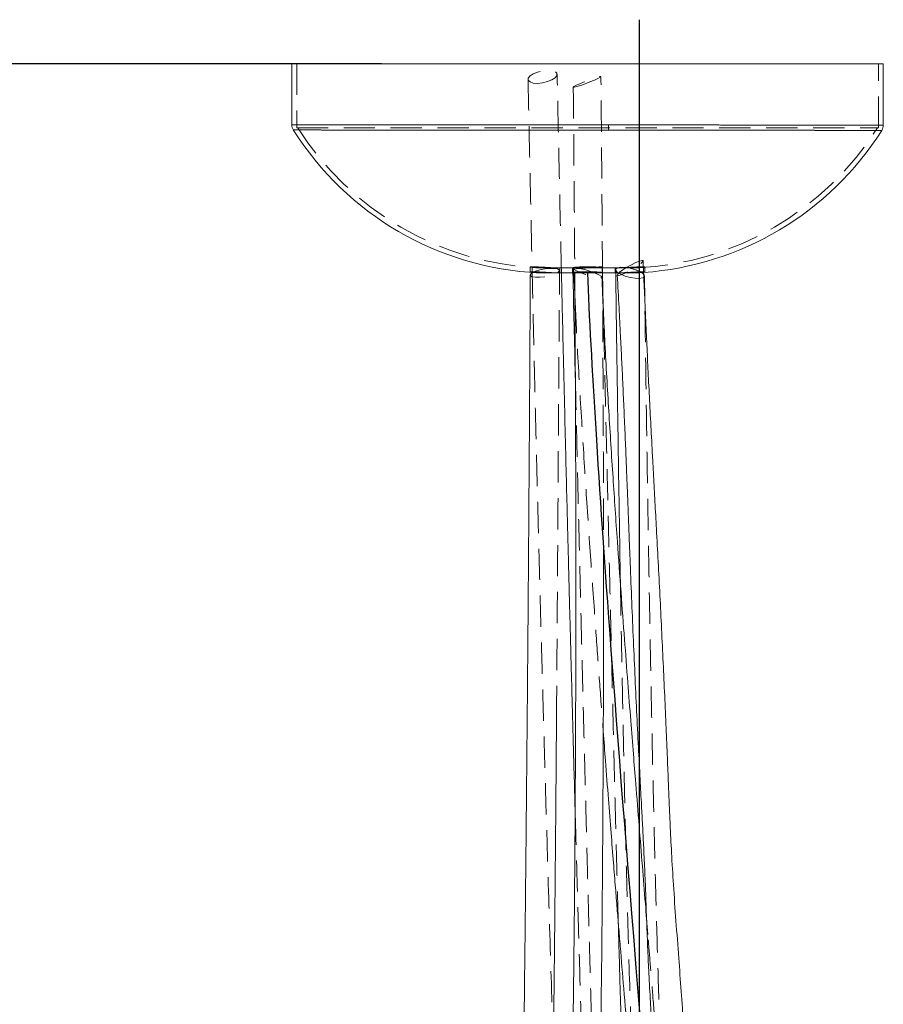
# Model space of a CAD drawing. Header units: millimetres. Extents: x 237 to 341, y 277 to 616.
# Tile 4 of 12: x 280 to 315, y 411 to 450. Entities that reach past the tile are written whole.
import ezdxf

# ---------------------------------------------------------------- set-up
doc = ezdxf.new("R2010")
doc.units = ezdxf.units.MM
doc.header["$PDSIZE"] = -1
doc.linetypes.add('HIDDEN', pattern=[1.905, 1.27, -0.635])
doc.dimstyles.new('ISO-25', dxfattribs={"dimtxt": 2.5, "dimasz": 2.5, "dimexe": 1.25, "dimexo": 0.625, "dimtad": 1, "dimtxsty": 'Standard', "dimcen": 2.5, "dimadec": 0, "dimazin": 0, "dimtfac": 1, "dimtmove": 0, "dimatfit": 3, "dimfxl": 1, "dimarcsym": 0})

# ---------------------------------------------------------------- blocks, each defined once
blk = doc.blocks.new('*D1')
at = {"color": 0, "lineweight": -2, "transparency": 16777216}
for p, q in [((294.281, 448.71), (251.79, 448.71)), ((252.79, 445.408), (252.79, 280.776)), ((279.676, 277.474), (251.79, 277.474))]:
    blk.add_line(p, q, dxfattribs=at)
at = {"color": 0, "transparency": 16777216}
for points in [[(252.24, 445.408), (253.341, 445.408), (252.79, 448.71)], [(252.24, 280.776), (253.341, 280.776), (252.79, 277.474)]]:
    blk.add_solid(points, dxfattribs=at)
at = {"layer": 'Defpoints', "color": 0, "transparency": 16777216}
for p in [(295.281, 448.71), (252.79, 277.474), (280.676, 277.474)]:
    blk.add_point(p, dxfattribs=at)
at = {"color": 0, "transparency": 16777216, "insert": (239.147, 363.084), "char_height": 3.5, "attachment_point": 5, "rotation": 90}
blk.add_mtext('850', dxfattribs=at)

msp = doc.modelspace()

# ---------------------------------------------------------------- linework, layer by layer
at = {"color": 7, "linetype": 'Continuous'}
msp.add_line((304.7551, 278.2039), (304.7551, 450.4956), dxfattribs=at)
at = {"color": 7, "linetype": 'Continuous', "lineweight": 15}
for p, q in [((290.6426, 448.7102), (290.6426, 446.2334)), ((290.6426, 448.7102), (314.6426, 448.7102)), ((314.6426, 446.2178), (314.6426, 448.7102)), ((290.6426, 446.2334), (290.6464, 446.2334)), ((290.7082, 446.02), (290.7044, 446.02)), ((300.6973, 440.223), (300.6475, 440.223)), ((301.2919, 440.223), (300.6973, 440.223)), ((302.0536, 440.223), (301.2919, 440.223)), ((302.1144, 440.223), (302.0536, 440.223)), ((302.0812, 440.2392), (302.1386, 439.0456)), ((304.0059, 440.223), (303.2414, 440.223)), ((303.2787, 438.8413), (303.2459, 440.2356)), ((303.2535, 439.2808), (303.2476, 440.2359)), ((303.8884, 440.223), (303.9063, 440.2114)), ((304.966, 439.1078), (304.9526, 440.0948))]:
    msp.add_line(p, q, dxfattribs=at)
at = {"color": 7, "linetype": 'HIDDEN', "lineweight": 0}
for p, q in [((290.8426, 448.7102), (290.8426, 446.1102)), ((314.4426, 446.1102), (314.4426, 448.7102)), ((290.8426, 446.1102), (314.4426, 446.1102)), ((314.6426, 446.2178), (314.641, 446.2178)), ((300.3122, 440.4611), (300.3122, 440.2603)), ((300.3171, 440.4609), (300.3171, 440.2603)), ((300.7018, 440.423), (300.6523, 440.423)), ((300.7018, 440.423), (301.2953, 440.423)), ((302.0543, 440.423), (301.2956, 440.423)), ((301.5122, 440.223), (301.5122, 440.423)), ((301.5171, 440.223), (301.5171, 440.423)), ((302.0326, 440.423), (302.0326, 440.223)), ((302.0376, 440.428), (302.0376, 440.2276)), ((302.045, 440.3697), (302.0482, 440.2303)), ((302.0475, 440.4277), (302.0475, 440.2275)), ((302.0543, 440.423), (303.2407, 440.423)), ((302.0736, 440.3959), (302.0812, 440.2392)), ((303.2376, 440.2274), (303.2376, 440.4276)), ((303.2459, 440.2356), (303.2402, 440.4764)), ((304.0021, 440.423), (303.2407, 440.423)), ((303.2475, 440.2275), (303.2475, 440.4278)), ((303.2526, 440.223), (303.2526, 440.423)), ((303.768, 440.423), (303.768, 440.223)), ((303.773, 440.423), (303.773, 440.223)), ((303.7834, 440.3513), (303.7852, 440.223)), ((303.9948, 440.423), (304.5946, 440.423)), ((304.6427, 440.423), (304.5946, 440.423)), ((304.9152, 440.2736), (304.8961, 440.7134)), ((304.968, 440.259), (304.968, 440.4597)), ((304.973, 440.2595), (304.973, 440.4602)), ((303.2414, 440.223), (302.1144, 440.223)), ((304.5991, 440.223), (304.0059, 440.223)), ((304.6475, 440.223), (304.5991, 440.223)), ((304.6475, 440.223), (304.9179, 440.2389))]:
    msp.add_line(p, q, dxfattribs=at)
at = {"color": 7, "linetype": 'HIDDEN', "lineweight": 0, "flags": 128}
for points in [[(300.8188, 447.9323), (300.6171, 447.9124), (300.4397, 447.9246), (300.3081, 447.9671), (300.238, 448.035), (300.238, 448.1201), (300.3081, 448.212), (300.4397, 448.2997), (300.6171, 448.3726), (300.8188, 448.4219), (301.0205, 448.4417), (301.1978, 448.4296), (301.3295, 448.387), (301.3995, 448.3191), (301.3995, 448.2341), (301.3295, 448.1422), (301.1978, 448.0545), (301.0205, 447.9816), (300.8188, 447.9323)], [(302.0641, 447.7566), (302.1033, 447.7554), (302.2053, 447.7801), (302.358, 447.8279), (302.5428, 447.8928), (302.7374, 447.9672), (302.9185, 448.0419), (303.0641, 448.1081), (303.1567, 448.1577), (303.1851, 448.1847), (303.1459, 448.1859), (303.0438, 448.1611), (302.8912, 448.1134), (302.7064, 448.0484), (302.5117, 447.9741), (302.3307, 447.8993), (302.1851, 447.8332), (302.0925, 447.7836), (302.0641, 447.7566)], [(303.9189, 440.223), (303.945, 440.2456), (304.0738, 440.3421), (304.2386, 440.4484), (304.4196, 440.5516), (304.595, 440.6393), (304.7436, 440.7009), (304.8475, 440.729), (304.8942, 440.7202), (304.878, 440.6756), (304.8009, 440.6005), (304.6722, 440.5039), (304.5074, 440.3977), (304.3263, 440.2944), (304.1509, 440.2067), (304.0023, 440.1451), (303.8984, 440.117), (303.8517, 440.1258), (303.8517, 440.1258)], [(300.4196, 440.236), (300.5313, 440.2864), (300.7095, 440.3412), (300.9122, 440.3818), (301.1149, 440.4032), (301.2931, 440.4029), (301.4254, 440.3808), (301.4958, 440.3398), (301.4958, 440.2846), (301.4254, 440.2221), (301.2931, 440.1596), (301.1149, 440.1048), (300.9122, 440.0643), (300.9122, 440.0643)], [(303.2402, 440.4764), (303.2402, 440.4764), (303.2042, 440.4724), (303.1005, 440.4625), (302.9416, 440.4478), (302.7465, 440.4301), (302.539, 440.4116), (302.3439, 440.3945), (302.1849, 440.3808), (302.0811, 440.3721), (302.045, 440.3697), (302.045, 440.3697)], [(302.0743, 440.4001), (302.1181, 440.4193), (302.2257, 440.4149), (302.3843, 440.3873), (302.5746, 440.3399), (302.7737, 440.2783), (302.9575, 440.2102), (303.104, 440.1435), (303.1954, 440.0865), (303.2208, 440.0459), (303.177, 440.0267), (303.0693, 440.0312), (302.9108, 440.0588), (302.7205, 440.1062), (302.5214, 440.1677), (302.3375, 440.2359), (302.191, 440.3025), (302.0996, 440.3595), (302.0743, 440.4001)], [(304.368, 440.4076), (304.1681, 440.4405), (303.9923, 440.4471), (303.8618, 440.4267), (303.7923, 440.3818), (303.7923, 440.3177), (303.8618, 440.2421), (303.8884, 440.223)], [(300.9122, 440.0643), (300.7095, 440.0429), (300.5313, 440.0432), (300.399, 440.0652), (300.3286, 440.1063), (300.3196, 440.1342)], [(303.9063, 440.2114), (303.9923, 440.1643), (304.1681, 440.0936), (304.368, 440.0384), (304.568, 440.0056), (304.7438, 439.9989), (304.8743, 440.0193), (304.9253, 440.0446)]]:
    msp.add_lwpolyline(points, dxfattribs=at)
at = {"color": 7, "linetype": 'Continuous', "flags": 128}
msp.add_lwpolyline([(304.8329, 409.4287), (304.7259, 410.7248), (304.6196, 412.018), (304.5143, 413.3071), (304.4399, 414.2227), (304.3661, 415.1352), (304.293, 416.0442), (304.2206, 416.9493), (304.1489, 417.8499), (304.0781, 418.7457), (304.0121, 419.5856), (303.947, 420.4204), (303.8827, 421.2498), (303.8194, 422.0735), (303.757, 422.891), (303.7058, 423.5674), (303.6553, 424.2391), (303.6055, 424.9058), (303.5566, 425.5675), (303.5084, 426.2238), (303.4611, 426.8746), (303.4173, 427.483), (303.3743, 428.086), (303.332, 428.6836), (303.2906, 429.2756), (303.2501, 429.8618), (303.214, 430.3895), (303.1786, 430.9122), (303.144, 431.4296), (303.1102, 431.9417), (303.0772, 432.4484), (303.045, 432.9494), (303.0136, 433.4447), (302.9855, 433.8936), (302.9582, 434.3375), (302.9316, 434.7763), (302.9057, 435.2098), (302.8806, 435.638), (302.8563, 436.0608), (302.8328, 436.478), (302.81, 436.8896), (302.7881, 437.2955), (302.767, 437.6956), (302.7467, 438.0897), (302.7273, 438.4778), (302.7098, 438.8381), (302.693, 439.1928), (302.6771, 439.542), (302.6619, 439.8854), (302.6475, 440.223)], dxfattribs=at)
at = {"color": 7, "linetype": 'Continuous', "lineweight": 15, "flags": 128}
for points in [[(303.8517, 440.1258), (303.8679, 440.1705), (303.9189, 440.223)], [(304.9253, 440.0446), (304.9437, 440.0643), (304.9437, 440.1284), (304.8743, 440.2039), (304.8476, 440.223)]]:
    msp.add_lwpolyline(points, dxfattribs=at)
at = {"color": 7, "linetype": 'Continuous', "lineweight": 15}
for centre, radius, start, end in [((291.0428, 446.2334), 0.4, 180.07856, 212.53618), ((301.2426, 452.6697), 12.4609, 212.25089, 267.26289), ((298.6414, 446.2216), 4.8564, 357.51805, 0.04047), ((304.0525, 452.6697), 12.4609, 273.98255, 327.66105), ((314.2425, 446.2178), 0.4, 327.5476, 0.01982), ((300.4868, 440.07), 0.1791, 112.03771, 158.99235)]:
    msp.add_arc(centre, radius, start, end, dxfattribs=at)
at = {"color": 7, "linetype": 'HIDDEN', "lineweight": 0}
for centre, radius, start, end in [((301.2402, 452.6698), 12.2609, 212.34391, 267.25186), ((298.6414, 446.2216), 4.8564, 357.51805, 0.04047), ((304.0549, 452.6698), 12.2609, 272.74814, 327.65609), ((304.0916, 438.974), 1.46, 58.81407, 79.08623)]:
    msp.add_arc(centre, radius, start, end, dxfattribs=at)
for points, knots in [([(300.2291, 448.0738), (300.2469, 447.1944), (300.2811, 445.5081), (300.3326, 443.0838), (300.3811, 440.8665), (300.4268, 438.846), (300.4692, 437.0136), (300.5085, 435.361), (300.5454, 433.8404), (300.5796, 432.4565), (300.6109, 431.2143), (300.6379, 430.1588), (300.6618, 429.2346), (300.6949, 427.9717), (300.7413, 426.2318), (300.8041, 423.9376), (300.8735, 421.4753), (300.9674, 418.227), (301.0851, 414.2744), (301.1888, 410.866), (301.2456, 409.0119), (301.2552, 408.698)], [0, 0, 0, 0, 0.06695654, 0.12838761, 0.18457574, 0.23577536, 0.28221476, 0.32409782, 0.36160577, 0.39800155, 0.4294818, 0.45620451, 0.4783891, 0.49987201, 0.55240027, 0.61092496, 0.67466319, 0.74003364, 0.85849632, 0.97604207, 1, 1, 1, 1]), ([(301.5824, 440.223), (301.5763, 440.4887), (301.5532, 441.5003), (301.5131, 443.3177), (301.4608, 445.7378), (301.4264, 447.412), (301.4085, 448.2805)], [0, 0, 0, 0, 0.0989207, 0.376658, 0.6766296, 1, 1, 1, 1]), ([(303.2476, 440.2359), (303.2468, 440.3728), (303.2412, 441.2782), (303.2285, 443.0231), (303.2089, 445.5354), (303.1934, 447.2792), (303.1853, 448.1835)], [0, 0, 0, 0, 0.0516911, 0.3417416, 0.6586186, 1, 1, 1, 1]), ([(302.0639, 447.7577), (302.0718, 446.8734), (302.087, 445.1667), (302.1063, 442.7051), (302.1182, 441.0852), (302.1231, 440.2878), (302.1234, 440.2452)], [0, 0, 0, 0, 0.3531371, 0.6815741, 0.9830013, 1, 1, 1, 1]), ([(303.4978, 446.2251), (302.9087, 446.2254), (301.7171, 446.2262), (300.2059, 446.2272), (298.9836, 446.228), (298.038, 446.2286), (297.114, 446.2292), (296.2321, 446.2298), (295.4001, 446.2303), (294.6226, 446.2308), (293.8932, 446.2313), (293.2293, 446.2317), (292.6348, 446.2321), (292.1132, 446.2325), (291.6609, 446.2328), (291.2907, 446.233), (291.0027, 446.2332), (290.7981, 446.2333), (290.6672, 446.2334), (290.6508, 446.2334), (290.6426, 446.2334)], [0, 0, 0, 0, 0.0896152, 0.1812467, 0.2317034, 0.2825103, 0.3344222, 0.3867159, 0.4371726, 0.4883492, 0.5398914, 0.5921851, 0.6428246, 0.6938183, 0.7453606, 0.7976543, 0.8475455, 0.8977754, 0.9485292, 1, 1, 1, 1]), ([(290.7044, 446.02), (290.7043, 446.02), (290.6866, 446.02), (290.7393, 446.02), (290.8501, 446.0199), (291.0569, 446.0197), (291.3416, 446.0195), (291.7064, 446.0193), (292.1482, 446.019), (292.6704, 446.0186), (293.2636, 446.0182), (293.9189, 446.0178), (294.6334, 446.0173), (295.4138, 446.0168), (296.2448, 446.0162), (297.115, 446.0156), (298.0216, 446.015), (298.9722, 446.0144), (300.1938, 446.0135), (301.7083, 446.0125), (302.8939, 446.0117), (303.4933, 446.0113)], [0, 0, 0, 0, 0.0000566, 0.0499451, 0.1001722, 0.1509231, 0.202391, 0.2528448, 0.3036489, 0.3555579, 0.4078486, 0.4583024, 0.5091065, 0.5610155, 0.6133062, 0.66376, 0.7145641, 0.766473, 0.8187637, 0.9083738, 1, 1, 1, 1]), ([(303.4933, 446.0113), (303.8009, 446.0111), (304.4179, 446.0107), (305.3509, 446.0101), (306.2893, 446.0094), (307.2297, 446.0088), (308.1487, 446.0082), (309.0257, 446.0076), (309.8512, 446.007), (310.6244, 446.0065), (311.3499, 446.006), (312.0107, 446.0056), (312.6018, 446.0052), (313.1204, 446.0048), (313.5702, 446.0045), (313.9382, 446.0042), (314.2223, 446.0041), (314.431, 446.0039), (314.5023, 446.0039), (314.5381, 446.0038)], [0, 0, 0, 0, 0.0548505, 0.1100348, 0.1685792, 0.22753, 0.2877629, 0.3484387, 0.406983, 0.4659338, 0.5261666, 0.5868424, 0.6453867, 0.7047663, 0.7645702, 0.825246, 0.8830352, 0.9412153, 1, 1, 1, 1]), ([(314.641, 446.2178), (314.6334, 446.2178), (314.618, 446.2178), (314.4932, 446.2179), (314.2903, 446.218), (314.0038, 446.2182), (313.6373, 446.2184), (313.1934, 446.2187), (312.6687, 446.2191), (312.0744, 446.2195), (311.4161, 446.2199), (310.6983, 446.2204), (309.9143, 446.2209), (309.0793, 446.2214), (308.2049, 446.222), (307.2938, 446.2226), (306.3386, 446.2232), (305.3787, 446.2238), (304.4291, 446.2244), (303.8089, 446.2248), (303.4978, 446.2251)], [0, 0, 0, 0, 0.052469, 0.1074961, 0.1630951, 0.2194768, 0.2748484, 0.3310101, 0.387573, 0.4449606, 0.5003322, 0.5560883, 0.6130569, 0.6704445, 0.7258161, 0.7815722, 0.8385408, 0.8959284, 0.9478063, 1, 1, 1, 1]), ([(314.5789, 446.0038), (314.58, 446.0038), (314.5812, 446.0038), (314.5805, 446.0038), (314.5805, 446.0038)], [0, 0, 0, 0, 0.9684561, 1, 1, 1, 1]), ([(300.6997, 440.423), (300.681, 440.424), (300.6433, 440.426), (300.579, 440.4299), (300.5086, 440.4349), (300.4395, 440.4409), (300.383, 440.4468), (300.3424, 440.4523), (300.3168, 440.4573), (300.314, 440.4599), (300.3126, 440.4611)], [0, 0, 0, 0, 0.0837656, 0.1684028, 0.3059685, 0.4475105, 0.5852953, 0.7270768, 0.8648284, 1, 1, 1, 1]), ([(301.2956, 440.423), (301.2689, 440.4247), (301.2147, 440.428), (301.1224, 440.4337), (301.024, 440.4396), (300.9232, 440.4455), (300.8213, 440.4512), (300.723, 440.4563), (300.6294, 440.4607), (300.5448, 440.464), (300.4701, 440.4662), (300.4089, 440.4672), (300.3614, 440.4669), (300.331, 440.4652), (300.3167, 440.4632), (300.3186, 440.4614), (300.3192, 440.4609)], [0, 0, 0, 0, 0.0736256, 0.1493704, 0.2232927, 0.2993557, 0.3733259, 0.4494453, 0.523337, 0.5993818, 0.6730926, 0.7489502, 0.8225056, 0.8981956, 0.9717296, 1, 1, 1, 1]), ([(300.3206, 440.4585), (300.3257, 440.457), (300.3361, 440.454), (300.3724, 440.4486), (300.4234, 440.4427), (300.4883, 440.4368), (300.566, 440.4309), (300.6387, 440.4263), (300.6861, 440.4238), (300.7018, 440.423)], [0, 0, 0, 0, 0.1512114, 0.3067863, 0.4583815, 0.6143587, 0.7661918, 0.9224311, 1, 1, 1, 1]), ([(303.2391, 440.4278), (303.2404, 440.4297), (303.244, 440.4352), (303.1752, 440.4457), (303.0466, 440.4566), (302.8696, 440.4643), (302.6687, 440.4674), (302.4655, 440.4654), (302.283, 440.4585), (302.1412, 440.4481), (302.0565, 440.4362), (302.0421, 440.4277), (302.0525, 440.4237), (302.0543, 440.423)], [0, 0, 0, 0, 0.056373, 0.1589949, 0.2616842, 0.364265, 0.4665953, 0.5687101, 0.6707958, 0.773058, 0.8755792, 0.9782601, 1, 1, 1, 1]), ([(303.9948, 440.423), (304.0515, 440.4265), (304.1652, 440.4334), (304.3707, 440.4456), (304.5703, 440.4562), (304.7237, 440.4631), (304.785, 440.4642), (304.8038, 440.4645)], [0, 0, 0, 0, 0.2243798, 0.449681, 0.6751241, 0.9003236, 1, 1, 1, 1]), ([(304.9711, 440.4602), (304.9717, 440.4604), (304.9828, 440.4635), (304.9411, 440.4662), (304.844, 440.4664), (304.6868, 440.4613), (304.4962, 440.4521), (304.2916, 440.4406), (304.1215, 440.4302), (304.0341, 440.425), (304.0021, 440.423)], [0, 0, 0, 0, 0.0090099, 0.1597765, 0.3101761, 0.4604122, 0.6108016, 0.7615535, 0.9126227, 1, 1, 1, 1]), ([(304.5946, 440.423), (304.6307, 440.425), (304.7276, 440.4303), (304.8605, 440.4408), (304.9155, 440.4482), (304.9429, 440.4519)], [0, 0, 0, 0, 0.2285785, 0.6139839, 1, 1, 1, 1]), ([(301.2846, 440.223), (301.2579, 440.2246), (301.2036, 440.2279), (301.1113, 440.2335), (301.0131, 440.2394), (300.9122, 440.2452), (300.8104, 440.2508), (300.7123, 440.2558), (300.6191, 440.2601), (300.5351, 440.2633), (300.4612, 440.2655), (300.4007, 440.2664), (300.3543, 440.266), (300.324, 440.2644), (300.3102, 440.2616), (300.3134, 440.2579), (300.3336, 440.2532), (300.3699, 440.2478), (300.4221, 440.2421), (300.4876, 440.2362), (300.566, 440.2304), (300.637, 440.2261), (300.6819, 440.2237), (300.6952, 440.223)], [0, 0, 0, 0, 0.0478235, 0.0970009, 0.1453822, 0.1951637, 0.2435896, 0.2934225, 0.3417968, 0.3915804, 0.4398391, 0.4895031, 0.5376638, 0.5872221, 0.6353707, 0.6849112, 0.7331419, 0.7827645, 0.831114, 0.8808614, 0.9292836, 0.9791112, 1, 1, 1, 1]), ([(301.3828, 422.1934), (301.3841, 422.3752), (301.3872, 422.7851), (301.3919, 423.4382), (301.3969, 424.1276), (301.4019, 424.8314), (301.407, 425.5635), (301.4128, 426.4039), (301.4192, 427.3448), (301.4264, 428.4082), (301.4344, 429.5926), (301.4433, 430.9372), (301.4533, 432.4502), (301.4644, 434.1408), (301.4767, 436.0194), (301.4903, 438.0974), (301.4998, 439.5505), (301.5048, 440.3123)], [0, 0, 0, 0, 0.0300997, 0.067869, 0.1081382, 0.1442415, 0.1843932, 0.2293606, 0.2833868, 0.3401904, 0.4054271, 0.4794891, 0.5628245, 0.65594, 0.7594051, 0.8738561, 1, 1, 1, 1]), ([(302.3248, 440.2583), (302.3602, 440.26), (302.4519, 440.2643), (302.6321, 440.2665), (302.8341, 440.2645), (303.0152, 440.2576), (303.1595, 440.2473), (303.2057, 440.2395), (303.2288, 440.2356)], [0, 0, 0, 0, 0.1120067, 0.289707, 0.4670491, 0.6443508, 0.821957, 1, 1, 1, 1]), ([(304.5991, 440.223), (304.6336, 440.2249), (304.7288, 440.2301), (304.8606, 440.2404), (304.9155, 440.2476), (304.9429, 440.2513)], [0, 0, 0, 0, 0.2214075, 0.6104053, 1, 1, 1, 1]), ([(303.2895, 427.8871), (303.2894, 428.957), (303.2894, 430.4687), (303.2844, 432.418), (303.2803, 433.7502), (303.2748, 435.1768), (303.2675, 436.7884), (303.2603, 438.1841), (303.255, 439.0437), (303.2535, 439.2808)], [0, 0, 0, 0, 0.28172252, 0.39804053, 0.51324418, 0.63250082, 0.77365812, 0.93758595, 1, 1, 1, 1]), ([(302.1386, 439.0456), (302.1622, 438.5388), (302.232, 437.0439), (302.3795, 434.5633), (302.5647, 431.6329), (302.7583, 428.782), (302.9372, 426.248), (303.0971, 424.0485), (303.2055, 422.5809), (303.2661, 421.7823), (303.2795, 421.6063)], [0, 0, 0, 0, 0.0870137, 0.2566479, 0.4260501, 0.5907181, 0.747088, 0.862306, 0.9696415, 1, 1, 1, 1]), ([(303.89, 413.8517), (303.888, 413.9206), (303.8788, 414.251), (303.8609, 414.9044), (303.836, 415.8214), (303.8106, 416.7778), (303.7873, 417.6753), (303.7673, 418.4601), (303.7505, 419.1264), (303.7359, 419.7119), (303.7221, 420.2708), (303.7052, 420.9607), (303.6846, 421.8065), (303.66, 422.8285), (303.6328, 423.9612), (303.602, 425.2455), (303.5666, 426.7272), (303.531, 428.2143), (303.496, 429.6818), (303.4622, 431.1003), (303.4251, 432.6574), (303.3845, 434.366), (303.3401, 436.2401), (303.3044, 437.7502), (303.2835, 438.6374), (303.2787, 438.8413)], [0, 0, 0, 0, 0.0082711, 0.0396613, 0.0784493, 0.1183685, 0.1544675, 0.1861948, 0.2125883, 0.234458, 0.2564745, 0.2796853, 0.3172777, 0.3580151, 0.4023719, 0.453248, 0.5121993, 0.5802378, 0.6317714, 0.6883788, 0.7505203, 0.8187056, 0.8934965, 0.9755118, 1, 1, 1, 1]), ([(305.7485, 405.028), (305.7093, 405.9916), (305.6275, 408.0036), (305.5241, 411.0658), (305.4517, 413.5145), (305.405, 415.2408), (305.3792, 416.2389), (305.3557, 417.1822), (305.333, 418.1276), (305.3091, 419.1575), (305.2823, 420.3597), (305.2548, 421.6468), (305.2271, 423.0086), (305.1992, 424.4331), (305.1694, 426.0312), (305.1375, 427.8209), (305.1064, 429.6563), (305.0762, 431.526), (305.0469, 433.4162), (305.0164, 435.4766), (304.989, 437.3926), (304.9725, 438.6235), (304.966, 439.1078)], [0, 0, 0, 0, 0.0858262, 0.1792116, 0.2710488, 0.3019336, 0.3313242, 0.3589471, 0.3849598, 0.4144935, 0.4495183, 0.4906344, 0.5275918, 0.5691371, 0.6157307, 0.6678948, 0.7262189, 0.7767962, 0.8319412, 0.8920432, 0.9575269, 1, 1, 1, 1]), ([(302.1474, 435.9342), (302.1612, 435.3405), (302.1883, 434.1751), (302.2278, 432.4893), (302.2647, 430.9233), (302.2986, 429.4982), (302.3297, 428.202), (302.3628, 426.8363), (302.3971, 425.4366), (302.432, 424.0289), (302.4629, 422.801), (302.4891, 421.7685), (302.5117, 420.8842), (302.5312, 420.1288), (302.5503, 419.3847), (302.5714, 418.566), (302.5942, 417.6839), (302.6189, 416.7296), (302.6436, 415.7748), (302.6676, 414.8529), (302.6886, 414.0524), (302.7095, 413.2626), (302.7364, 412.2611), (302.7741, 410.9178), (302.8198, 409.3658), (302.8679, 407.7832), (302.9144, 406.2588), (302.9578, 404.8018), (302.9979, 403.3878), (303.0259, 402.3619), (303.0422, 401.793), (303.0452, 401.6887)], [0, 0, 0, 0, 0.05200939, 0.10208656, 0.14768434, 0.18918343, 0.22692773, 0.26122701, 0.30882473, 0.34953183, 0.38454029, 0.41639279, 0.43997661, 0.46199849, 0.48256387, 0.50516255, 0.53371537, 0.55983503, 0.58876235, 0.61735087, 0.64059282, 0.65888744, 0.68653619, 0.72833032, 0.77657262, 0.82251087, 0.86698831, 0.91012433, 0.9501637, 0.99086002, 1, 1, 1, 1]), ([(303.9763, 427.5929), (303.9808, 427.3353), (303.9925, 426.6608), (304.0117, 425.6109), (304.0352, 424.3583), (304.0592, 423.1283), (304.0843, 421.8918), (304.1089, 420.7241), (304.1346, 419.5517), (304.1619, 418.3575), (304.1909, 417.1482), (304.2214, 415.9295), (304.2772, 413.8263), (304.3382, 411.644), (304.4019, 409.881), (304.4193, 409.3981)], [0, 0, 0, 0, 0.04234575, 0.11089723, 0.17261671, 0.24834865, 0.31320329, 0.37606678, 0.440528, 0.5062093, 0.57274608, 0.63979337, 0.70712953, 0.91978559, 1, 1, 1, 1]), ([(302.8562, 394.1654), (302.8208, 395.3841), (302.7358, 398.3119), (302.6132, 402.3224), (302.4954, 406.1968), (302.3966, 409.4753), (302.3182, 412.127), (302.2591, 414.1625), (302.2189, 415.5618), (302.1786, 416.9806), (302.1519, 417.9334), (302.1386, 418.4086)], [0, 0, 0, 0, 0.1509038, 0.3625329, 0.4965631, 0.630507, 0.7682414, 0.8245804, 0.8822384, 0.9412584, 1, 1, 1, 1]), ([(305.9775, 402.4018), (305.9725, 402.4612), (305.9429, 402.8128), (305.8939, 403.4041), (305.8346, 404.1224), (305.7813, 404.7723), (305.7224, 405.4953), (305.6436, 406.4675), (305.541, 407.7404), (305.4249, 409.189), (305.3084, 410.6413), (305.2025, 411.9603), (305.1305, 412.8559), (305.0939, 413.3118), (305.0887, 413.3763)], [0, 0, 0, 0, 0.0162503, 0.0962073, 0.161726, 0.2127189, 0.2739474, 0.3594089, 0.4786094, 0.6220075, 0.7553504, 0.8754765, 0.9823748, 1, 1, 1, 1])]:
    msp.add_open_spline(points, degree=3, knots=knots, dxfattribs=at)
at = {"color": 8, "linetype": 'Continuous', "lineweight": 15}
for points, knots in [([(290.6464, 446.2334), (290.6592, 446.2334), (290.6857, 446.2334), (290.8826, 446.2333), (291.1604, 446.2331), (291.4969, 446.2329), (291.9165, 446.2326), (292.413, 446.2323), (292.9783, 446.2319), (293.6095, 446.2315), (294.313, 446.231), (295.0751, 446.2305), (295.8854, 446.23), (296.7407, 446.2295), (297.6485, 446.2289), (298.5905, 446.2283), (299.5543, 446.2276), (300.5373, 446.227), (301.5471, 446.2263), (302.5395, 446.2257), (303.1902, 446.2253), (303.4978, 446.2251)], [0, 0, 0, 0, 0.0618496, 0.1281323, 0.1787694, 0.229758, 0.2818555, 0.3343362, 0.3849732, 0.4359619, 0.4880594, 0.5405401, 0.5911771, 0.6421658, 0.6942633, 0.746744, 0.797381, 0.8483697, 0.9004672, 0.9529479, 1, 1, 1, 1]), ([(303.4933, 446.0113), (303.1873, 446.0115), (302.5507, 446.012), (301.5802, 446.0126), (300.5871, 446.0133), (299.5978, 446.014), (298.6338, 446.0146), (297.703, 446.0152), (296.8088, 446.0158), (295.9455, 446.0164), (295.1327, 446.017), (294.3789, 446.0175), (293.6846, 446.018), (293.0459, 446.0184), (292.4782, 446.0188), (291.9865, 446.0191), (291.5704, 446.0194), (291.2279, 446.0196), (290.9463, 446.0198), (290.7478, 446.0199), (290.7212, 446.02), (290.7082, 446.02)], [0, 0, 0, 0, 0.0470528, 0.0978741, 0.1490508, 0.2007781, 0.2532596, 0.3038974, 0.3548867, 0.406985, 0.4594665, 0.5101043, 0.5610937, 0.613192, 0.6656734, 0.7163112, 0.7673007, 0.8193989, 0.8718804, 0.9373963, 1, 1, 1, 1]), ([(314.5805, 446.0038), (314.5672, 446.0038), (314.5405, 446.0038), (314.3408, 446.004), (314.0633, 446.0042), (313.7281, 446.0044), (313.31, 446.0047), (312.8156, 446.005), (312.2527, 446.0054), (311.6243, 446.0058), (310.924, 446.0063), (310.1654, 446.0068), (309.359, 446.0073), (308.5078, 446.0079), (307.6043, 446.0085), (306.4774, 446.0093), (305.1077, 446.0102), (304.0347, 446.0109), (303.4933, 446.0113)], [0, 0, 0, 0, 0.0716178, 0.14415178, 0.19941299, 0.25505788, 0.3119129, 0.36918607, 0.4244473, 0.48009222, 0.53694726, 0.59422046, 0.64948173, 0.70512667, 0.76198176, 0.81925499, 0.90879477, 1, 1, 1, 1]), ([(303.4978, 446.2251), (304.0321, 446.2247), (305.1107, 446.224), (306.4765, 446.2231), (307.6012, 446.2224), (308.5003, 446.2218), (309.3684, 446.2212), (310.1858, 446.2207), (310.9438, 446.2202), (311.6422, 446.2197), (312.2846, 446.2193), (312.8558, 446.219), (313.3505, 446.2186), (313.7693, 446.2184), (314.1141, 446.2181), (314.3983, 446.218), (314.6018, 446.2178), (314.6289, 446.2178), (314.6426, 446.2178)], [0, 0, 0, 0, 0.0895333, 0.180732, 0.2359893, 0.2916302, 0.3484812, 0.4057503, 0.4610076, 0.5166486, 0.5734996, 0.6307687, 0.686026, 0.7416669, 0.7985179, 0.855787, 0.9274712, 1, 1, 1, 1])]:
    msp.add_open_spline(points, degree=3, knots=knots, dxfattribs=at)
at = {"color": 7, "linetype": 'Continuous', "lineweight": 15}
for points, knots in [([(300.3196, 440.1336), (300.3153, 439.3438), (300.3071, 437.8406), (300.2943, 435.6956), (300.2822, 433.766), (300.2708, 432.0388), (300.2602, 430.5025), (300.2504, 429.1468), (300.2413, 427.9318), (300.2331, 426.8605), (300.2256, 425.9218), (300.2191, 425.1182), (300.2132, 424.4118), (300.2079, 423.781), (300.2029, 423.2034), (300.1977, 422.6058), (300.1916, 421.9146), (300.1841, 421.0791), (300.1752, 420.1097), (300.1649, 419.0151), (300.1532, 417.8069), (300.1406, 416.5388), (300.1259, 415.0982), (300.11, 413.5936), (300.0934, 412.0768), (300.0784, 410.7645), (300.0648, 409.6095), (300.0512, 408.4916), (300.035, 407.2101), (300.0146, 405.6754), (299.9894, 403.8948), (299.9605, 402.0129), (299.9254, 399.9259), (299.8836, 397.7028), (299.8338, 395.3694), (299.7806, 393.1618), (299.7252, 391.1203), (299.6765, 389.5068), (299.6361, 388.2692), (299.6038, 387.3308), (299.5678, 386.3341), (299.5244, 385.2016), (299.4712, 383.8993), (299.4098, 382.4986), (299.348, 381.1734), (299.2893, 379.9786), (299.2349, 378.9117), (299.1802, 377.8785), (299.1277, 376.9188), (299.0827, 376.1203), (299.0465, 375.4913), (299.015, 374.9541), (298.9794, 374.36), (298.934, 373.6259), (298.8655, 372.5983), (298.8076, 371.7653), (298.7624, 371.2327), (298.7582, 371.1831)], [0, 0, 0, 0, 0.0343518, 0.0653789, 0.093291, 0.1182755, 0.1404993, 0.1601101, 0.1772372, 0.1933421, 0.2067047, 0.2180645, 0.2282938, 0.237429, 0.2454997, 0.2534135, 0.2634209, 0.2755639, 0.2897532, 0.3055808, 0.3231722, 0.3423029, 0.3607348, 0.38583, 0.407745, 0.4267073, 0.4429104, 0.4579785, 0.4753327, 0.4986479, 0.5247299, 0.552784, 0.5805053, 0.6155056, 0.6494878, 0.6820121, 0.7115413, 0.7383038, 0.7522178, 0.7653923, 0.779136, 0.7955947, 0.8146782, 0.8358199, 0.8565648, 0.8723747, 0.8878445, 0.9030231, 0.9173703, 0.9296436, 0.937803, 0.9447677, 0.9530473, 0.9636879, 0.9767516, 0.9978359, 1, 1, 1, 1]), ([(300.6973, 440.223), (300.6671, 440.2247), (300.6056, 440.228), (300.5242, 440.2336), (300.4527, 440.2395), (300.3949, 440.2453), (300.3515, 440.2509), (300.3246, 440.2559), (300.3143, 440.2601), (300.3213, 440.2634), (300.3453, 440.2655), (300.3852, 440.2664), (300.4405, 440.266), (300.5088, 440.2644), (300.5892, 440.2616), (300.6781, 440.2578), (300.7746, 440.2531), (300.8743, 440.2477), (300.9763, 440.242), (301.0758, 440.2361), (301.1716, 440.2303), (301.2428, 440.226), (301.2809, 440.2237), (301.2919, 440.223)], [0, 0, 0, 0, 0.0482025, 0.0977923, 0.1461902, 0.1959897, 0.2444163, 0.2942499, 0.342624, 0.3924075, 0.4406659, 0.4903295, 0.5384903, 0.5880487, 0.6361983, 0.6857398, 0.7339721, 0.7835964, 0.8319476, 0.8816966, 0.9301197, 0.9799482, 1, 1, 1, 1]), ([(302.1234, 440.2452), (302.1274, 439.6053), (302.1353, 438.3591), (302.1447, 436.586), (302.1517, 435.0304), (302.1568, 433.6865), (302.1606, 432.4714), (302.1636, 431.2772), (302.1658, 430.0728), (302.1689, 427.4253), (302.1654, 423.3251), (302.1444, 418.803), (302.117, 415.2946), (302.0927, 412.8129), (302.0632, 410.331), (302.0278, 407.8296), (301.9857, 405.2755), (301.9354, 402.6357), (301.8762, 399.9279), (301.8191, 397.6436), (301.7702, 395.8614), (301.7344, 394.6298), (301.7008, 393.5321), (301.6672, 392.4797), (301.6297, 391.3551), (301.5838, 390.0468), (301.5274, 388.5277), (301.4591, 386.8015), (301.3825, 385.0014), (301.3032, 383.2662), (301.2285, 381.7317), (301.1603, 380.4039), (301.1003, 379.2878), (301.0514, 378.4118), (301.0074, 377.6442), (300.9602, 376.8429), (300.8995, 375.8438), (300.8248, 374.6579), (300.7396, 373.3636), (300.6593, 372.1878), (300.6076, 371.4648), (300.5874, 371.1831)], [0, 0, 0, 0, 0.02776788, 0.05407522, 0.07694109, 0.0952697, 0.1123923, 0.12966629, 0.14708811, 0.16465413, 0.24454997, 0.32500769, 0.36088968, 0.39680153, 0.4327156, 0.46860683, 0.50537275, 0.54358765, 0.58320621, 0.62293853, 0.64278441, 0.66061326, 0.67643337, 0.69046808, 0.70633085, 0.72529124, 0.74731286, 0.77234789, 0.80032225, 0.82557564, 0.84781194, 0.86707537, 0.88334893, 0.8963913, 0.90520832, 0.91677366, 0.9312866, 0.94872806, 0.96845122, 0.98770672, 1, 1, 1, 1]), ([(302.1386, 418.4086), (302.1382, 418.4222), (302.1239, 418.9286), (302.0974, 419.8882), (302.0589, 421.2906), (302.0235, 422.5919), (301.9919, 423.7647), (301.9685, 424.6428), (301.9508, 425.307), (301.9358, 425.8744), (301.9178, 426.559), (301.8959, 427.397), (301.8688, 428.442), (301.8361, 429.7127), (301.7977, 431.2296), (301.7544, 432.9649), (301.7063, 434.9287), (301.658, 436.95), (301.616, 438.7414), (301.592, 439.7996), (301.5824, 440.223)], [0, 0, 0, 0, 0.0018756, 0.0696987, 0.1320553, 0.1948594, 0.2487453, 0.2933938, 0.3156488, 0.3401018, 0.3714439, 0.4098085, 0.4553607, 0.5151582, 0.5845521, 0.6639323, 0.7537525, 0.8545353, 0.9417985, 1, 1, 1, 1]), ([(302.0482, 440.2303), (302.0645, 439.5209), (302.0967, 438.1228), (302.1298, 436.6907), (302.1466, 435.9681), (302.1474, 435.9342)], [0, 0, 0, 0, 0.49535384, 0.97634421, 1, 1, 1, 1]), ([(302.0558, 440.2275), (302.0547, 440.2295), (302.0516, 440.235), (302.1238, 440.2453), (302.2208, 440.2543), (302.3027, 440.2575), (302.3248, 440.2583)], [0, 0, 0, 0, 0.1946648, 0.5342369, 0.8740132, 1, 1, 1, 1]), ([(305.0887, 413.3763), (305.0551, 413.7941), (304.9806, 414.7192), (304.8627, 416.1854), (304.7326, 417.8063), (304.6117, 419.3195), (304.4987, 420.7431), (304.391, 422.1123), (304.2704, 423.6631), (304.1377, 425.4009), (303.9957, 427.3086), (303.8386, 429.4979), (303.6708, 431.9497), (303.5012, 434.6277), (303.3442, 437.3404), (303.2621, 439.1527), (303.2214, 440.0501)], [0, 0, 0, 0, 0.0471153, 0.1043207, 0.1652952, 0.2298255, 0.274838, 0.3256775, 0.3840435, 0.4494504, 0.5212616, 0.5986601, 0.6956343, 0.7967782, 0.8993653, 1, 1, 1, 1]), ([(303.2288, 440.2356), (303.24, 440.2317), (303.2529, 440.2273), (303.2428, 440.2235), (303.2414, 440.223)], [0, 0, 0, 0, 0.8592629, 1, 1, 1, 1]), ([(303.7852, 440.223), (303.796, 439.4134), (303.8172, 437.8304), (303.8496, 435.5461), (303.8809, 433.4361), (303.9105, 431.5245), (303.9385, 429.8031), (303.9601, 428.5127), (303.9727, 427.7974), (303.9763, 427.5929)], [0, 0, 0, 0, 0.1922567, 0.3759258, 0.5424825, 0.6934005, 0.8300119, 0.9514206, 1, 1, 1, 1]), ([(303.8499, 440.1324), (303.8737, 439.6918), (303.9178, 438.8735), (303.9762, 437.7352), (304.0261, 436.7248), (304.072, 435.7574), (304.1175, 434.7553), (304.1622, 433.7287), (304.1993, 432.8392), (304.2267, 432.1644), (304.2454, 431.6984), (304.2627, 431.2619), (304.2825, 430.7592), (304.3065, 430.1433), (304.3347, 429.4215), (304.3756, 428.3797), (304.4284, 427.0578), (304.4938, 425.4968), (304.5619, 423.9593), (304.6327, 422.4537), (304.7033, 421.0278), (304.7701, 419.7443), (304.8267, 418.6877), (304.8741, 417.7992), (304.9182, 416.9436), (304.9621, 416.016), (305.0042, 414.9763), (305.0418, 413.8836), (305.081, 412.8066), (305.1299, 411.7213), (305.1869, 410.7168), (305.2442, 409.8731), (305.2812, 409.4155), (305.294, 409.2574)], [0, 0, 0, 0, 0.042833, 0.0795418, 0.1106359, 0.1410197, 0.1735504, 0.2079939, 0.2407481, 0.2599596, 0.2735462, 0.2860138, 0.302352, 0.322371, 0.3458306, 0.3724526, 0.4235614, 0.4742235, 0.5240976, 0.5729498, 0.6205291, 0.662661, 0.6976782, 0.723222, 0.7490123, 0.7808324, 0.8133407, 0.8499981, 0.8869631, 0.917932, 0.9554389, 0.9846088, 1, 1, 1, 1]), ([(304.9711, 440.2595), (304.9717, 440.2597), (304.9828, 440.2628), (304.9411, 440.2654), (304.844, 440.2656), (304.6868, 440.2605), (304.4962, 440.2515), (304.2916, 440.2401), (304.123, 440.23), (304.0367, 440.2249), (304.0059, 440.223)], [0, 0, 0, 0, 0.0090299, 0.1603421, 0.3112964, 0.4620912, 0.6130356, 0.7643334, 0.9159413, 1, 1, 1, 1]), ([(310.2497, 371.1831), (310.1773, 371.8055), (309.9508, 373.7535), (309.703, 376.1046), (309.4832, 378.225), (309.3642, 379.3913), (309.2549, 380.4739), (309.1597, 381.4246), (309.0845, 382.1781), (309.0271, 382.7548), (308.9825, 383.203), (308.9352, 383.6794), (308.8741, 384.2937), (308.792, 385.1206), (308.6464, 386.587), (308.4478, 388.5887), (308.217, 390.9088), (308.0052, 393.0232), (307.8121, 394.9342), (307.6521, 396.4986), (307.5285, 397.6968), (307.4406, 398.5471), (307.3558, 399.371), (307.2701, 400.2163), (307.1772, 401.1551), (307.0778, 402.203), (306.9786, 403.3232), (306.8898, 404.42), (306.8148, 405.4336), (306.749, 406.3949), (306.6872, 407.3485), (306.6169, 408.4571), (306.5367, 409.6995), (306.4426, 411.0683), (306.34, 412.4691), (306.23, 413.9105), (306.1276, 415.3348), (306.0505, 416.6445), (305.9984, 417.7189), (305.9575, 418.6537), (305.9204, 419.5471), (305.8776, 420.593), (305.828, 421.7814), (305.7722, 423.0703), (305.7115, 424.4095), (305.6469, 425.766), (305.5785, 427.1352), (305.5081, 428.4903), (305.4404, 429.7569), (305.3846, 430.7897), (305.3436, 431.5472), (305.313, 432.1136), (305.2808, 432.7132), (305.2365, 433.5469), (305.1816, 434.5994), (305.123, 435.7618), (305.0685, 436.8797), (305.0147, 438.0236), (304.9635, 439.1508), (304.9303, 439.9219), (304.9152, 440.2736)], [0, 0, 0, 0, 0.0271182, 0.0848774, 0.1023134, 0.1193807, 0.1356158, 0.1494061, 0.1607352, 0.1683888, 0.1744854, 0.1802295, 0.189112, 0.2012017, 0.2161889, 0.2528896, 0.2882552, 0.3170973, 0.3448504, 0.3713814, 0.3851528, 0.396984, 0.4083771, 0.4209958, 0.4337535, 0.4492075, 0.4665479, 0.4824238, 0.4968295, 0.5105364, 0.5241278, 0.5381847, 0.5586084, 0.5780114, 0.5975631, 0.619392, 0.6405783, 0.6593728, 0.6761771, 0.6871374, 0.6998785, 0.7148804, 0.7324435, 0.751354, 0.7707119, 0.7904611, 0.8101302, 0.8300387, 0.8491863, 0.865034, 0.8748052, 0.8820235, 0.8895886, 0.9007915, 0.9181563, 0.9352015, 0.9511665, 0.9665963, 0.9847649, 1, 1, 1, 1]), ([(301.7484, 371.1831), (301.7505, 371.2116), (301.8157, 372.1156), (301.9051, 373.4894), (302.0153, 375.2359), (302.0872, 376.4331), (302.144, 377.4141), (302.1883, 378.2031), (302.2273, 378.9158), (302.274, 379.7905), (302.3337, 380.949), (302.4062, 382.4281), (302.4856, 384.1434), (302.5619, 385.9101), (302.6303, 387.6018), (302.6867, 389.0849), (302.7345, 390.4116), (302.7745, 391.5809), (302.8078, 392.5974), (302.8373, 393.5369), (302.8661, 394.4858), (302.8964, 395.5307), (302.9284, 396.6878), (302.9616, 397.9571), (303.0186, 400.2807), (303.088, 403.5422), (303.1574, 407.6489), (303.2092, 411.62), (303.2514, 415.9685), (303.2797, 420.7508), (303.2924, 424.8683), (303.2901, 427.2473), (303.2895, 427.8871)], [0, 0, 0, 0, 0.001518, 0.0480428, 0.072915, 0.094193, 0.1115435, 0.1249374, 0.1360247, 0.1493208, 0.1713013, 0.1974153, 0.2276774, 0.2621499, 0.2909586, 0.3172296, 0.3406452, 0.3611687, 0.3790997, 0.3944204, 0.410871, 0.4292909, 0.4496877, 0.4720678, 0.4964104, 0.5725541, 0.644496, 0.7134894, 0.782433, 0.8742992, 0.9661944, 1, 1, 1, 1]), ([(299.9494, 371.1831), (299.9747, 371.5024), (300.0306, 372.2088), (300.0985, 373.2127), (300.1566, 374.1115), (300.2025, 374.8537), (300.2465, 375.5788), (300.3023, 376.5164), (300.3692, 377.6791), (300.4429, 379.0237), (300.5144, 380.4116), (300.5825, 381.8246), (300.6457, 383.2363), (300.7017, 384.5819), (300.7508, 385.8428), (300.7929, 386.9949), (300.8315, 388.1163), (300.868, 389.2392), (300.9044, 390.4346), (300.9407, 391.7091), (300.9843, 393.3566), (301.0328, 395.3862), (301.0838, 397.7934), (301.1255, 400.0083), (301.1597, 402.0032), (301.187, 403.7201), (301.2112, 405.3596), (301.2306, 406.7674), (301.2458, 407.9399), (301.2577, 408.8961), (301.2687, 409.813), (301.2797, 410.7728), (301.2916, 411.8545), (301.3045, 413.0782), (301.3181, 414.4529), (301.3313, 415.8602), (301.3434, 417.2359), (301.3539, 418.4875), (301.3633, 419.6441), (301.3719, 420.7495), (301.3783, 421.5854), (301.3819, 422.0766), (301.3828, 422.1934)], [0, 0, 0, 0, 0.0188266, 0.0416482, 0.0591446, 0.0717622, 0.0853568, 0.101842, 0.1269703, 0.1538074, 0.1809877, 0.2086535, 0.2369541, 0.2640437, 0.2878071, 0.3111257, 0.3318005, 0.3537583, 0.3771608, 0.4020968, 0.428702, 0.4740285, 0.5214241, 0.570224, 0.6042409, 0.6386993, 0.6711501, 0.7006209, 0.7214559, 0.7400746, 0.7568302, 0.7753502, 0.796495, 0.8204155, 0.8472847, 0.8772994, 0.9031388, 0.9281531, 0.950867, 0.9711243, 0.9931331, 1, 1, 1, 1]), ([(303.2795, 421.6063), (303.3093, 421.2103), (303.3783, 420.2965), (303.4844, 418.9226), (303.5925, 417.5436), (303.688, 416.342), (303.77, 415.3226), (303.8401, 414.4591), (303.9046, 413.6725), (303.9939, 412.5908), (304.118, 411.1071), (304.2469, 409.59), (304.3525, 408.3582), (304.4235, 407.5329), (304.4851, 406.8181), (304.5219, 406.3912), (304.538, 406.205)], [0, 0, 0, 0, 0.0770265, 0.1777512, 0.2673619, 0.3454399, 0.4116783, 0.465858, 0.5136007, 0.5649027, 0.676598, 0.8027674, 0.8606425, 0.9167668, 0.9636801, 1, 1, 1, 1]), ([(305.1538, 371.1831), (305.1524, 371.2374), (305.1334, 371.9838), (305.0941, 373.4296), (305.0356, 375.5235), (304.9742, 377.6106), (304.9126, 379.6197), (304.8569, 381.3701), (304.8094, 382.8423), (304.7696, 384.0734), (304.7304, 385.2907), (304.6892, 386.5917), (304.6446, 388.0394), (304.5974, 389.6467), (304.5518, 391.3063), (304.5089, 392.9681), (304.468, 394.6123), (304.4224, 396.3727), (304.3687, 398.2753), (304.3079, 400.2246), (304.2449, 402.0934), (304.1834, 403.8651), (304.1273, 405.5786), (304.0751, 407.2944), (304.0245, 409.0457), (303.983, 410.5238), (303.9513, 411.6594), (303.9314, 412.3685), (303.9152, 412.9467), (303.9019, 413.4227), (303.8937, 413.7154), (303.89, 413.8517)], [0, 0, 0, 0, 0.0038172, 0.0524745, 0.1016518, 0.1510359, 0.1992264, 0.2429312, 0.2741342, 0.3027551, 0.3295089, 0.359737, 0.3942359, 0.4312989, 0.4727474, 0.5109188, 0.5481227, 0.5883275, 0.6346706, 0.6818759, 0.7253727, 0.7660669, 0.8064493, 0.8458559, 0.8867024, 0.9295737, 0.9497703, 0.9665342, 0.979424, 0.9904173, 1, 1, 1, 1])]:
    msp.add_open_spline(points, degree=3, knots=knots, dxfattribs=at)

# ---------------------------------------------------------------- dimensions: what is measured, and where the dimension line sits
dim = msp.add_linear_dim(base=(252.7904, 277.4739), p1=(295.2813, 448.7102), p2=(280.6765, 277.4739), angle=90, text='850', dimstyle='ISO-25', override={"dimtxt": 3.5, "dimasz": 3.302, "dimexe": 1, "dimexo": 1, "dimgap": 1.524, "dimtih": 1, "dimtoh": 1, "dimlfac": 5, "dimzin": 0, "dimadec": 2, "dimtmove": 2, "dimtzin": 0})
dim.commit()
dim.dimension.update_dxf_attribs({"geometry": '*D1', "text_midpoint": (239.1465, 363.0841), "dimtype": 160, "text_rotation": 90})

doc.saveas('drawing.dxf')
